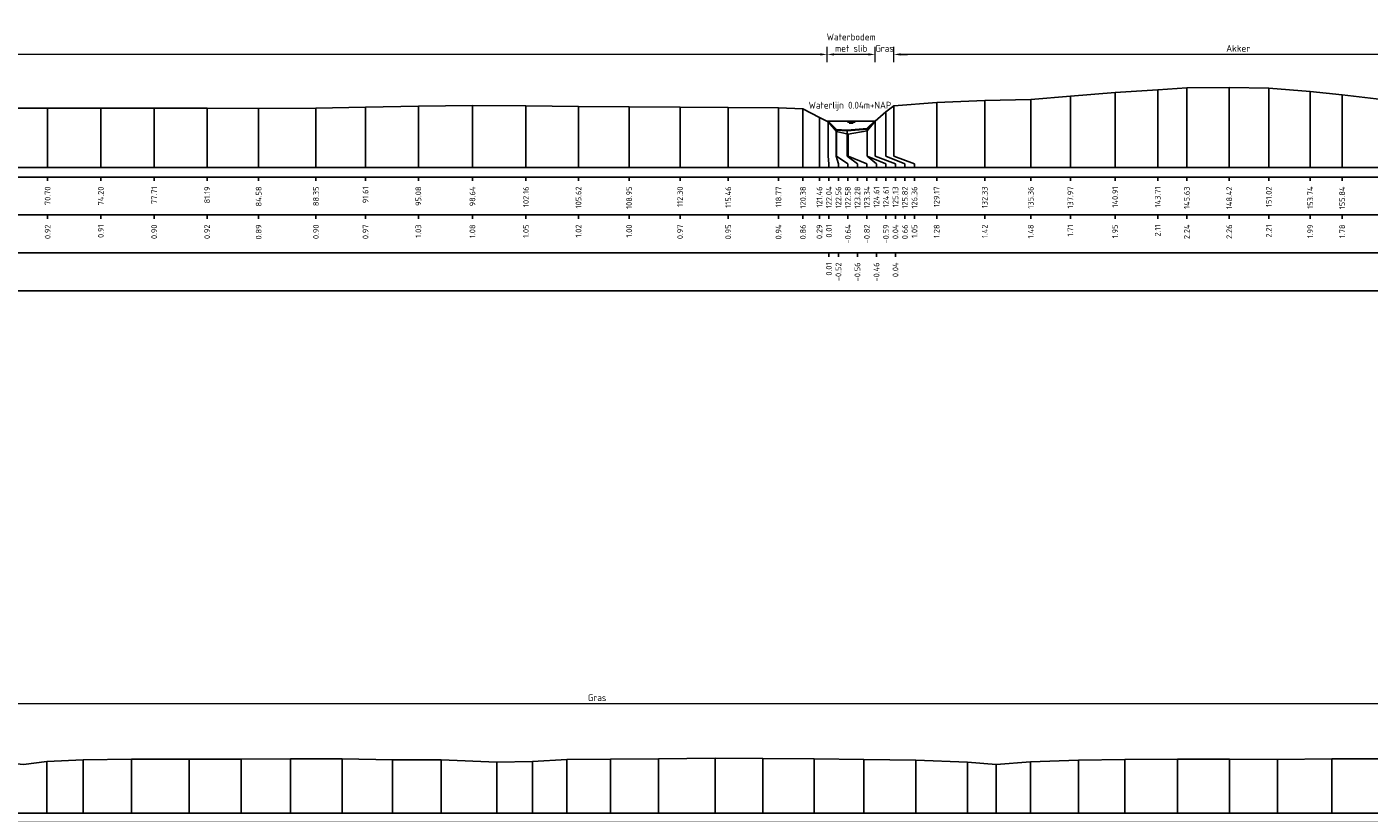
# Model space of a CAD drawing. Header units: metres. Extents: x 132725 to 140175, y 414354 to 417094.
# Tile 52 of 61: x 139919 to 140008, y 417041 to 417092. Entities that reach past the tile are written whole.
import ezdxf
from ezdxf.enums import TextEntityAlignment as Align

# ---------------------------------------------------------------- set-up
doc = ezdxf.new("R2010")
doc.units = ezdxf.units.M
doc.header["$PDMODE"] = 35
doc.header["$PDSIZE"] = 0.075
doc.layers.get('Defpoints').update_dxf_attribs({"true_color": 0x806000})
for name, color, linetype, lineweight in [('B-ME-GW-MAAIVELD-GD', 8, 'GW-MAAIVELD', 25), ('X-ME-AL-PROFIEL_BOVENKANT SLIB-GD', 42, 'Continuous', 35), ('X-XX-AL-DETAIL1-M', 7, 'Continuous', 18), ('X-XX-AL-NAP-T18', 7, 'Continuous', 18)]:
    doc.layers.add(name, color=color, linetype=linetype, lineweight=lineweight)
doc.layers.add('X-ME-AL-PROFIEL_WATERLIJN-GD', color=150, linetype='Continuous')
doc.layers.add('X-ME-AL-PROFIELRASTER-S', color=7, linetype='Continuous')
doc.styles.add('NLCS-ISO-ANNOTATIEF-T18', font='NLCS-ISO.ttf', dxfattribs={"height": 1.8})
doc.styles.add('NLCS-ISO-ANNOTATIVE-T18', font='NLCS-ISO.ttf', dxfattribs={"height": 1.8})
doc.linetypes.add('GW-MAAIVELD', pattern='A,12,[40,NLCS.SHX,S=1,R=0,X=0,Y=-0.5],12', length=24)
doc.dimstyles.new('NLCS-ANNOTATIEF-T18-PIJL_L2_H0', dxfattribs={"dimtxt": 2.5, "dimasz": 1.8, "dimexe": 2, "dimexo": 2, "dimgap": 0.7, "dimtad": 1, "dimzin": 0, "dimdsep": 46, "dimtxsty": 'NLCS-ISO-ANNOTATIEF-T18', "dimcen": 0, "dimdle": 2, "dimclrd": 256, "dimclre": 256, "dimclrt": 10, "dimaunit": 2, "dimadec": 0, "dimazin": 0, "dimtfac": 1, "dimtdec": 3, "dimtofl": 0, "dimtmove": 0, "dimatfit": 3, "dimfxl": 2, "dimfxlon": 1, "dimtfillclr": 256, "dimtolj": 1, "dimtzin": 0, "dimlwd": -1, "dimlwe": -1, "dimarcsym": 0})

# ---------------------------------------------------------------- blocks, each defined once
blk = doc.blocks.new('SAL-PROFIELRASTER_BALK_EIND1-D')
at = {"color": 0, "linetype": 'ByBlock', "lineweight": -2, "flags": 128}
for points in [[(0, 0), (1, 0)], [(0, -2.5), (1, -2.5)], [(0, -12.5), (1, -12.5)]]:
    blk.add_lwpolyline(points, dxfattribs=at)
blk = doc.blocks.new('SAL-PROFIELRASTER_BALK_EIND2-D')
at = {"color": 0, "linetype": 'ByBlock', "lineweight": -2}
blk.add_line((1, -12.5), (0, -12.5), dxfattribs=at)
blk = doc.blocks.new('SAL-PROFIELRASTER_BALK_DATA-D')
at = {"color": 0, "linetype": 'ByBlock', "lineweight": -2}
blk.add_lwpolyline([(0, -3.5), (0, -2.5)], dxfattribs=at)
at = {"color": 0, "linetype": 'ByBlock', "lineweight": -2, "style": 'NLCS-ISO-ANNOTATIVE-T18'}
blk.add_attdef('GETAL', text='', height=1.5, rotation=90, dxfattribs=at).set_placement((0.75, -5), align=Align.RIGHT)
blk = doc.blocks.new('SAL-PROFIELRASTER_AANHAAL-D')
at = {"color": 9, "linetype": 'ByBlock', "lineweight": -2, "flags": 128}
blk.add_lwpolyline([(0, 1), (0, 0)], dxfattribs=at)
blk = doc.blocks.new('SAL-PROFIELRASTER_AANHAAL_STAGGER-D')
at = {"color": 9, "linetype": 'ByBlock', "lineweight": -2, "flags": 128}
for points in [[(0, 0), (0, -0.25)], [(0, -0.25), (1, -0.75)], [(1, -0.75), (1, -1)]]:
    blk.add_lwpolyline(points, dxfattribs=at)
blk = doc.blocks.new('*D125')
at = {"layer": 'Defpoints', "color": 0, "transparency": 16777216}
for p in [(139972.106, 417090.644), (139972.106, 417086.243), (139975.254, 417086.243)]:
    blk.add_point(p, dxfattribs=at)
at = {"layer": 'X-XX-AL-DETAIL1-M', "transparency": 16777216}
for p, q in [((139972.106, 417090.144), (139972.106, 417091.144)), ((139975.254, 417090.144), (139975.254, 417091.144)), ((139974.804, 417090.644), (139972.556, 417090.644))]:
    blk.add_line(p, q, dxfattribs=at)
for points in [[(139972.556, 417090.719), (139972.556, 417090.569), (139972.106, 417090.644)], [(139974.804, 417090.719), (139974.804, 417090.569), (139975.254, 417090.644)]]:
    blk.add_solid(points, dxfattribs=at)
at = {"layer": 'X-XX-AL-DETAIL1-M', "color": 10, "transparency": 16777216, "insert": (139973.68, 417091.419), "char_height": 0.45, "attachment_point": 5, "style": 'NLCS-ISO-ANNOTATIEF-T18'}
blk.add_mtext('\\A1;Waterbodem\\Pmet slib', dxfattribs=at)
blk = doc.blocks.new('*D128')
at = {"layer": 'Defpoints', "color": 0, "transparency": 16777216}
for p in [(139855.242, 417090.644), (139855.242, 417086.319), (139972.106, 417086.243)]:
    blk.add_point(p, dxfattribs=at)
at = {"layer": 'X-XX-AL-DETAIL1-M', "transparency": 16777216}
for p, q in [((139855.242, 417090.144), (139855.242, 417091.144)), ((139972.106, 417090.144), (139972.106, 417091.144)), ((139971.656, 417090.644), (139855.692, 417090.644))]:
    blk.add_line(p, q, dxfattribs=at)
for points in [[(139855.692, 417090.719), (139855.692, 417090.569), (139855.242, 417090.644)], [(139971.656, 417090.719), (139971.656, 417090.569), (139972.106, 417090.644)]]:
    blk.add_solid(points, dxfattribs=at)
at = {"layer": 'X-XX-AL-DETAIL1-M', "color": 10, "transparency": 16777216, "insert": (139913.674, 417091.044), "char_height": 0.45, "attachment_point": 5, "style": 'NLCS-ISO-ANNOTATIEF-T18'}
blk.add_mtext('\\A1;Gras', dxfattribs=at)
blk = doc.blocks.new('*D129')
at = {"layer": 'Defpoints', "color": 0, "transparency": 16777216}
for p in [(139975.254, 417090.644), (139976.487, 417087.252), (139975.254, 417086.243)]:
    blk.add_point(p, dxfattribs=at)
at = {"layer": 'X-XX-AL-DETAIL1-M', "transparency": 16777216}
for p, q in [((139975.254, 417090.144), (139975.254, 417091.144)), ((139976.487, 417090.144), (139976.487, 417091.144)), ((139974.804, 417090.644), (139974.354, 417090.644)), ((139976.937, 417090.644), (139977.387, 417090.644))]:
    blk.add_line(p, q, dxfattribs=at)
for points in [[(139974.804, 417090.719), (139974.804, 417090.569), (139975.254, 417090.644)], [(139976.937, 417090.719), (139976.937, 417090.569), (139976.487, 417090.644)]]:
    blk.add_solid(points, dxfattribs=at)
at = {"layer": 'X-XX-AL-DETAIL1-M', "color": 10, "transparency": 16777216, "insert": (139975.871, 417091.044), "char_height": 0.45, "attachment_point": 5, "style": 'NLCS-ISO-ANNOTATIEF-T18'}
blk.add_mtext('\\A1;Gras', dxfattribs=at)
blk = doc.blocks.new('*D130')
at = {"layer": 'Defpoints', "color": 0, "transparency": 16777216}
for p in [(139976.487, 417090.644), (139976.487, 417087.252), (140039.358, 417087.136)]:
    blk.add_point(p, dxfattribs=at)
at = {"layer": 'X-XX-AL-DETAIL1-M', "transparency": 16777216}
for p, q in [((139976.487, 417090.144), (139976.487, 417091.144)), ((140039.358, 417090.144), (140039.358, 417091.144)), ((140038.908, 417090.644), (139976.937, 417090.644))]:
    blk.add_line(p, q, dxfattribs=at)
for points in [[(139976.937, 417090.719), (139976.937, 417090.569), (139976.487, 417090.644)], [(140038.908, 417090.719), (140038.908, 417090.569), (140039.358, 417090.644)]]:
    blk.add_solid(points, dxfattribs=at)
at = {"layer": 'X-XX-AL-DETAIL1-M', "color": 10, "transparency": 16777216, "insert": (139999.133, 417091.044), "char_height": 0.45, "attachment_point": 5, "style": 'NLCS-ISO-ANNOTATIEF-T18'}
blk.add_mtext('\\A1;Akker', dxfattribs=at)
blk = doc.blocks.new('*D137')
at = {"layer": 'Defpoints', "color": 0, "transparency": 16777216}
for p in [(139889.75, 417047.902), (139889.75, 417043.758), (140044.286, 417043.751)]:
    blk.add_point(p, dxfattribs=at)
at = {"layer": 'X-XX-AL-DETAIL1-M', "transparency": 16777216}
for p, q in [((139889.75, 417047.402), (139889.75, 417048.402)), ((140043.836, 417047.902), (139890.2, 417047.902)), ((140044.286, 417047.402), (140044.286, 417048.402))]:
    blk.add_line(p, q, dxfattribs=at)
for points in [[(139890.2, 417047.977), (139890.2, 417047.827), (139889.75, 417047.902)], [(140043.836, 417047.977), (140043.836, 417047.827), (140044.286, 417047.902)]]:
    blk.add_solid(points, dxfattribs=at)
at = {"layer": 'X-XX-AL-DETAIL1-M', "color": 10, "transparency": 16777216, "insert": (139956.967, 417048.302), "char_height": 0.45, "attachment_point": 5, "style": 'NLCS-ISO-ANNOTATIEF-T18'}
blk.add_mtext('\\A1;Gras', dxfattribs=at)

msp = doc.modelspace()

# ---------------------------------------------------------------- linework, layer by layer
at = {"layer": 'B-ME-GW-MAAIVELD-GD', "ltscale": 0.1, "flags": 128}
for points in [[(139850.128, 417087.319), (139852.449, 417087.148), (139853.243, 417087.025), (139854.125, 417086.312), (139854.319, 417086.06), (139854.647, 417085.941), (139855.033, 417085.98), (139855.242, 417086.319), (139856.021, 417086.947), (139856.668, 417087.238), (139859.521, 417087.18), (139862.117, 417087.196), (139865.096, 417087.218), (139868.326, 417087.168), (139871.158, 417087.18), (139874.05, 417087.164), (139876.718, 417087.173), (139879.918, 417087.167), (139883.234, 417087.12), (139886.667, 417087.099), (139890.116, 417087.099), (139893.408, 417087.099), (139896.603, 417087.085), (139900.225, 417087.048), (139903.73, 417087.059), (139907.013, 417087.095), (139910.508, 417087.093), (139913.948, 417087.106), (139917.426, 417087.103), (139920.828, 417087.115), (139924.324, 417087.109), (139927.836, 417087.095), (139931.315, 417087.115), (139934.707, 417087.093), (139938.474, 417087.098), (139941.733, 417087.171), (139945.209, 417087.231), (139948.766, 417087.283), (139952.289, 417087.251), (139955.744, 417087.221), (139959.074, 417087.197), (139962.423, 417087.172), (139965.591, 417087.148), (139968.897, 417087.136), (139970.508, 417087.062), (139971.589, 417086.493), (139972.168, 417086.213), (139972.705, 417085.564), (139973.472, 417085.385), (139974.735, 417085.612), (139975.254, 417086.243), (139975.952, 417086.86), (139976.487, 417087.252), (139979.301, 417087.484), (139982.462, 417087.618), (139985.488, 417087.68), (139988.095, 417087.905), (139991.035, 417088.146), (139993.84, 417088.305), (139995.755, 417088.435), (139998.544, 417088.463), (140001.151, 417088.414), (140003.872, 417088.192), (140005.97, 417087.983), (140008.203, 417087.717), (140010.857, 417087.538), (140013.681, 417087.423), (140016.386, 417087.436), (140019.553, 417087.439), (140022.818, 417087.435), (140025.984, 417087.456), (140029.083, 417087.584), (140031.853, 417087.536), (140033.06, 417087.459), (140035.497, 417087.303), (140037.913, 417087.173), (140039.358, 417087.136), (140041.769, 417087.101), (140042.279, 417086.717), (140043.934, 417085.691), (140045.528, 417085.24), (140046.798, 417085)], [(139850.128, 417044.734), (139851.878, 417044.598), (139854.304, 417044.463), (139856.3, 417044.343), (139857.577, 417044.03), (139857.879, 417043.764), (139858.322, 417043.279), (139858.903, 417043.13), (139859.504, 417043.353), (139859.884, 417043.736), (139860.537, 417044.285), (139862.859, 417044.319), (139865.355, 417044.361), (139868.051, 417044.374), (139870.854, 417044.352), (139874.138, 417044.373), (139876.977, 417044.371), (139879.678, 417044.366), (139882.446, 417044.311), (139885.648, 417044.145), (139886.884, 417043.715), (139887.534, 417043.305), (139888.225, 417043.241), (139889.177, 417043.29), (139889.75, 417043.758), (139890.548, 417043.96), (139891.869, 417044.146), (139893.659, 417044.227), (139895.895, 417044.286), (139899.003, 417044.306), (139902.357, 417044.324), (139905.385, 417044.32), (139908.365, 417044.339), (139911.57, 417044.308), (139914.55, 417044.247), (139917.695, 417044.069), (139919.243, 417043.909), (139920.776, 417044.107), (139923.155, 417044.216), (139926.342, 417044.264), (139930.145, 417044.255), (139933.551, 417044.269), (139936.799, 417044.279), (139940.2, 417044.27), (139943.513, 417044.224), (139946.714, 417044.212), (139950.363, 417044.068), (139952.707, 417044.101), (139954.977, 417044.246), (139957.842, 417044.259), (139961.015, 417044.283), (139964.727, 417044.332), (139967.867, 417044.294), (139971.253, 417044.27), (139974.515, 417044.247), (139977.935, 417044.187), (139981.321, 417044.068), (139983.221, 417043.911), (139985.465, 417044.087), (139988.624, 417044.183), (139991.683, 417044.246), (139995.131, 417044.262), (139998.564, 417044.252), (140001.716, 417044.244), (140005.296, 417044.272), (140008.733, 417044.275), (140011.588, 417044.181), (140013.903, 417044.084), (140016.204, 417044.002), (140019.012, 417044.179), (140022.393, 417044.254), (140025.554, 417044.329), (140028.696, 417044.326), (140031.754, 417044.331), (140034.671, 417044.309), (140038.41, 417044.304), (140041.382, 417044.271), (140044.286, 417043.751), (140045.184, 417043.164), (140046.658, 417043.042), (140047.999, 417042.978), (140049.57, 417042.944), (140050.595, 417043.175), (140051.125, 417043.729), (140052.085, 417044.554), (140055.056, 417044.705), (140057.644, 417044.767), (140060.278, 417044.917), (140062.766, 417045.073), (140065.279, 417045.29), (140067.607, 417045.478), (140070.04, 417045.687), (140072.684, 417045.897), (140074.947, 417045.955), (140077.279, 417045.952), (140079.651, 417045.839), (140082.791, 417045.605), (140085.751, 417045.314), (140088.435, 417045.107), (140091.608, 417044.878), (140094.485, 417044.727), (140097.272, 417044.731), (140100.945, 417044.763), (140103.699, 417044.84), (140106.531, 417044.884), (140109.379, 417044.951), (140112.424, 417045.047), (140114.719, 417045.001), (140117.545, 417044.976), (140119.992, 417044.828), (140120.187, 417044.915), (140120.898, 417044.935), (140121.916, 417044.564), (140122.087, 417044.67), (140123.888, 417044.604), (140124.667, 417044.173), (140125.944, 417043.471), (140126.831, 417042.821), (140127.838, 417042.745), (140128.888, 417042.505)]]:
    msp.add_lwpolyline(points, dxfattribs=at)
at = {"layer": 'X-ME-AL-PROFIEL_BOVENKANT SLIB-GD'}
msp.add_lwpolyline([(139972.168, 417086.213), (139972.691, 417085.684), (139973.405, 417085.637), (139974.734, 417085.744), (139975.254, 417086.243)], dxfattribs=at)
at = {"layer": 'X-ME-AL-PROFIEL_WATERLIJN-GD'}
for points in [[(139975.254, 417086.243), (139972.106, 417086.243)], [(139973.43, 417086.181), (139973.93, 417086.181)], [(139973.555, 417086.122), (139973.805, 417086.122)]]:
    msp.add_lwpolyline(points, dxfattribs=at)

# ---------------------------------------------------------------- block references
at = {"layer": 'X-ME-AL-PROFIELRASTER-S'}
for p, yscale in [((139993.84, 417083.2), 5.105), ((139995.755, 417083.2), 5.234999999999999), ((139998.544, 417083.2), 5.263), ((140001.151, 417083.2), 5.214), ((139979.301, 417083.2), 4.284), ((139982.462, 417083.2), 4.418), ((139985.488, 417083.2), 4.48), ((139988.095, 417083.2), 4.705), ((139991.035, 417083.2), 4.946), ((140003.872, 417083.2), 4.992), ((140005.97, 417083.2), 4.782999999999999), ((139920.828, 417083.2), 3.915), ((139924.324, 417083.2), 3.909), ((139927.836, 417083.2), 3.895), ((139931.315, 417083.2), 3.915), ((139934.707, 417083.2), 3.893), ((139938.474, 417083.2), 3.898), ((139941.733, 417083.2), 3.971), ((139945.209, 417083.2), 4.031), ((139948.766, 417083.2), 4.083), ((139952.289, 417083.2), 4.051), ((139955.744, 417083.2), 4.021), ((139959.074, 417083.2), 3.997), ((139962.423, 417083.2), 3.972), ((139965.591, 417083.2), 3.948), ((139968.897, 417083.2), 3.936), ((139970.508, 417083.2), 3.862), ((139971.589, 417083.2), 3.293), ((139975.952, 417084.2), 2.66), ((139976.487, 417084.2), 3.052), ((139972.168, 417084.2), 2.013), ((139972.168, 417084.2), 2.013), ((139972.168, 417084.2), 2.013), ((139972.168, 417084.2), 2.013), ((139972.691, 417084.2), 1.484), ((139972.705, 417084.2), 1.364), ((139973.405, 417084.2), 1.437), ((139974.734, 417084.2), 1.544), ((139974.735, 417084.2), 1.412), ((139975.254, 417084.2), 2.043), ((139975.254, 417084.2), 2.043), ((139975.254, 417084.2), 2.043), ((139975.254, 417084.2), 2.043), ((139973.472, 417084.2), 1.185), ((139920.776, 417040.705), 3.402), ((139923.155, 417040.705), 3.511), ((139926.342, 417040.705), 3.559), ((139930.145, 417040.705), 3.55), ((139933.551, 417040.705), 3.564), ((139936.799, 417040.705), 3.574), ((139940.2, 417040.705), 3.565), ((139943.513, 417040.705), 3.519), ((139946.714, 417040.705), 3.507), ((139950.363, 417040.705), 3.363), ((139952.707, 417040.705), 3.396), ((139954.977, 417040.705), 3.541), ((139957.842, 417040.705), 3.554), ((139961.015, 417040.705), 3.578), ((139964.727, 417040.705), 3.627), ((139967.867, 417040.705), 3.589), ((139971.253, 417040.705), 3.565), ((139974.515, 417040.705), 3.542), ((139977.935, 417040.705), 3.482), ((139981.321, 417040.705), 3.363), ((139985.465, 417040.705), 3.382), ((139988.624, 417040.705), 3.478), ((139991.683, 417040.705), 3.541), ((139995.131, 417040.705), 3.557), ((139998.564, 417040.705), 3.547), ((140001.716, 417040.705), 3.539), ((140005.296, 417040.705), 3.567), ((139983.221, 417040.705), 3.206)]:
    msp.add_blockref('SAL-PROFIELRASTER_AANHAAL-D', p, dxfattribs=dict(at, yscale=yscale))
for p, xscale, zscale in [((139972.168, 417084.2), 0.04587217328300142, 0.04587217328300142), ((139972.168, 417084.2), 0.04587217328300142, 0.04587217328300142), ((139972.168, 417084.2), 0.04587217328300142, 0.04587217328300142), ((139972.168, 417084.2), 0.04587217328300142, 0.04587217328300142), ((139972.691, 417084.2), 0.1474675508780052, 0.1474675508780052), ((139972.705, 417084.2), 0.7588293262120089, 0.7588293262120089), ((139973.405, 417084.2), 0.684087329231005, 0.684087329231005), ((139973.472, 417084.2), 1.24170797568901, 1.24170797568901), ((139974.734, 417084.2), 0.6042492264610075, 0.6042492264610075), ((139974.735, 417084.2), 1.228600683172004, 1.228600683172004), ((139975.254, 417084.2), 1.334531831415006, 1.334531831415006), ((139975.254, 417084.2), 1.334531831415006, 1.334531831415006), ((139975.254, 417084.2), 1.334531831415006, 1.334531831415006), ((139975.254, 417084.2), 1.334531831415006, 1.334531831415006), ((139975.952, 417084.2), 1.261234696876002, 1.261234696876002), ((139976.487, 417084.2), 1.351463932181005, 1.351463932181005)]:
    msp.add_blockref('SAL-PROFIELRASTER_AANHAAL_STAGGER-D', p, dxfattribs=dict(at, xscale=xscale, zscale=zscale))
at = {"layer": 'X-ME-AL-PROFIELRASTER-S', "yscale": 0.25}
for name, p, xscale, zscale in [('SAL-PROFIELRASTER_BALK_EIND1-D', (139850.128, 417083.2), 197, 194.4313743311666), ('SAL-PROFIELRASTER_BALK_EIND2-D', (139850.128, 417080.7), 197, 194.4313743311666), ('SAL-PROFIELRASTER_BALK_EIND2-D', (139850.128, 417078.2), 197, 194.4313743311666), ('SAL-PROFIELRASTER_BALK_EIND1-D', (139850.128, 417040.705), 279.5, 277.3284274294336)]:
    msp.add_blockref(name, p, dxfattribs=dict(at, xscale=xscale, zscale=zscale))
at = {"layer": 'X-ME-AL-PROFIELRASTER-S', "xscale": 0.25, "yscale": 0.25, "zscale": 0.25}
for p, values in [((139920.828, 417083.2), {'GETAL': '70.70'}), ((139924.324, 417083.2), {'GETAL': '74.20'}), ((139927.836, 417083.2), {'GETAL': '77.71'}), ((139931.315, 417083.2), {'GETAL': '81.19'}), ((139934.707, 417083.2), {'GETAL': '84.58'}), ((139938.474, 417083.2), {'GETAL': '88.35'}), ((139941.733, 417083.2), {'GETAL': '91.61'}), ((139945.209, 417083.2), {'GETAL': '95.08'}), ((139948.766, 417083.2), {'GETAL': '98.64'}), ((139952.289, 417083.2), {'GETAL': '102.16'}), ((139955.744, 417083.2), {'GETAL': '105.62'}), ((139959.074, 417083.2), {'GETAL': '108.95'}), ((139962.423, 417083.2), {'GETAL': '112.30'}), ((139965.591, 417083.2), {'GETAL': '115.46'}), ((139968.897, 417083.2), {'GETAL': '118.77'}), ((139970.508, 417083.2), {'GETAL': '120.38'}), ((139971.589, 417083.2), {'GETAL': '121.46'}), ((139972.214, 417083.2), {'GETAL': '122.04'}), ((139972.214, 417083.2), {'GETAL': '122.04'}), ((139972.214, 417083.2), {'GETAL': '122.04'}), ((139972.214, 417083.2), {'GETAL': '122.04'}), ((139972.839, 417083.2), {'GETAL': '122.56'}), ((139973.464, 417083.2), {'GETAL': '122.58'}), ((139974.089, 417083.2), {'GETAL': '123.28'}), ((139974.714, 417083.2), {'GETAL': '123.34'}), ((139975.339, 417083.2), {'GETAL': '124.61'}), ((139975.964, 417083.2), {'GETAL': '124.61'}), ((139976.589, 417083.2), {'GETAL': '125.13'}), ((139976.589, 417083.2), {'GETAL': '125.13'}), ((139976.589, 417083.2), {'GETAL': '125.13'}), ((139976.589, 417083.2), {'GETAL': '125.13'}), ((139977.214, 417083.2), {'GETAL': '125.82'}), ((139977.839, 417083.2), {'GETAL': '126.36'}), ((139979.301, 417083.2), {'GETAL': '129.17'}), ((139982.462, 417083.2), {'GETAL': '132.33'}), ((139985.488, 417083.2), {'GETAL': '135.36'}), ((139988.095, 417083.2), {'GETAL': '137.97'}), ((139991.035, 417083.2), {'GETAL': '140.91'}), ((139993.84, 417083.2), {'GETAL': '143.71'}), ((139995.755, 417083.2), {'GETAL': '145.63'}), ((139998.544, 417083.2), {'GETAL': '148.42'}), ((140001.151, 417083.2), {'GETAL': '151.02'}), ((140003.872, 417083.2), {'GETAL': '153.74'}), ((140005.97, 417083.2), {'GETAL': '155.84'}), ((139920.828, 417080.7), {'GETAL': '0.92'}), ((139924.324, 417080.7), {'GETAL': '0.91'}), ((139927.836, 417080.7), {'GETAL': '0.90'}), ((139931.315, 417080.7), {'GETAL': '0.92'}), ((139934.707, 417080.7), {'GETAL': '0.89'}), ((139938.474, 417080.7), {'GETAL': '0.90'}), ((139941.733, 417080.7), {'GETAL': '0.97'}), ((139945.209, 417080.7), {'GETAL': '1.03'}), ((139948.766, 417080.7), {'GETAL': '1.08'}), ((139952.289, 417080.7), {'GETAL': '1.05'}), ((139955.744, 417080.7), {'GETAL': '1.02'}), ((139959.074, 417080.7), {'GETAL': '1.00'}), ((139962.423, 417080.7), {'GETAL': '0.97'}), ((139965.591, 417080.7), {'GETAL': '0.95'}), ((139968.897, 417080.7), {'GETAL': '0.94'}), ((139970.508, 417080.7), {'GETAL': '0.86'}), ((139971.589, 417080.7), {'GETAL': '0.29'}), ((139972.214, 417080.7), {'GETAL': '0.01'}), ((139973.464, 417080.7), {'GETAL': '-0.64'}), ((139974.714, 417080.7), {'GETAL': '-0.82'}), ((139975.964, 417080.7), {'GETAL': '-0.59'}), ((139976.589, 417080.7), {'GETAL': '0.04'}), ((139977.214, 417080.7), {'GETAL': '0.66'}), ((139977.839, 417080.7), {'GETAL': '1.05'}), ((139979.301, 417080.7), {'GETAL': '1.28'}), ((139982.462, 417080.7), {'GETAL': '1.42'}), ((139985.488, 417080.7), {'GETAL': '1.48'}), ((139988.095, 417080.7), {'GETAL': '1.71'}), ((139991.035, 417080.7), {'GETAL': '1.95'}), ((139993.84, 417080.7), {'GETAL': '2.11'}), ((139995.755, 417080.7), {'GETAL': '2.24'}), ((139998.544, 417080.7), {'GETAL': '2.26'}), ((140001.151, 417080.7), {'GETAL': '2.21'}), ((140003.872, 417080.7), {'GETAL': '1.99'}), ((140005.97, 417080.7), {'GETAL': '1.78'}), ((139972.214, 417078.2), {'GETAL': '0.01'}), ((139972.839, 417078.2), {'GETAL': '-0.52'}), ((139974.089, 417078.2), {'GETAL': '-0.56'}), ((139975.339, 417078.2), {'GETAL': '-0.46'}), ((139976.589, 417078.2), {'GETAL': '0.04'})]:
    msp.add_blockref('SAL-PROFIELRASTER_BALK_DATA-D', p, dxfattribs=at).add_auto_attribs(values)

# ---------------------------------------------------------------- texts
at = {"layer": 'X-XX-AL-NAP-T18', "color": 10, "insert": (139970.88, 417086.942), "char_height": 0.45, "width": 15.43377, "attachment_point": 7, "style": 'NLCS-ISO-ANNOTATIEF-T18'}
msp.add_mtext('Waterlijn 0.04m+NAP', dxfattribs=at)

# ---------------------------------------------------------------- dimensions: what is measured, and where the dimension line sits
at = {"layer": 'X-XX-AL-DETAIL1-M'}
for base, p1, p2, text, picture, middle in [((139972.106, 417090.644), (139975.254, 417086.243), (139972.106, 417086.243), 'Waterbodem\\Pmet slib', '*D125', (139973.68, 417090.644)), ((139855.242, 417090.644), (139972.106, 417086.243), (139855.242, 417086.319), 'Gras', '*D128', (139913.674, 417090.644)), ((139975.254, 417090.644), (139976.487, 417087.252), (139975.254, 417086.243), 'Gras', '*D129', (139975.871, 417090.644)), ((139976.487, 417090.644), (140039.358, 417087.136), (139976.487, 417087.252), 'Akker', '*D130', (139999.133, 417090.644)), ((139889.75, 417047.902), (140044.286, 417043.751), (139889.75, 417043.758), 'Gras', '*D137', (139956.967, 417047.902))]:
    dim = msp.add_linear_dim(base=base, p1=p1, p2=p2, text=text, dimstyle='NLCS-ANNOTATIEF-T18-PIJL_L2_H0', dxfattribs=at)
    dim.commit()
    dim.dimension.update_dxf_attribs({"geometry": picture, "text_midpoint": middle, "dimtype": 160})

doc.saveas('drawing.dxf')
